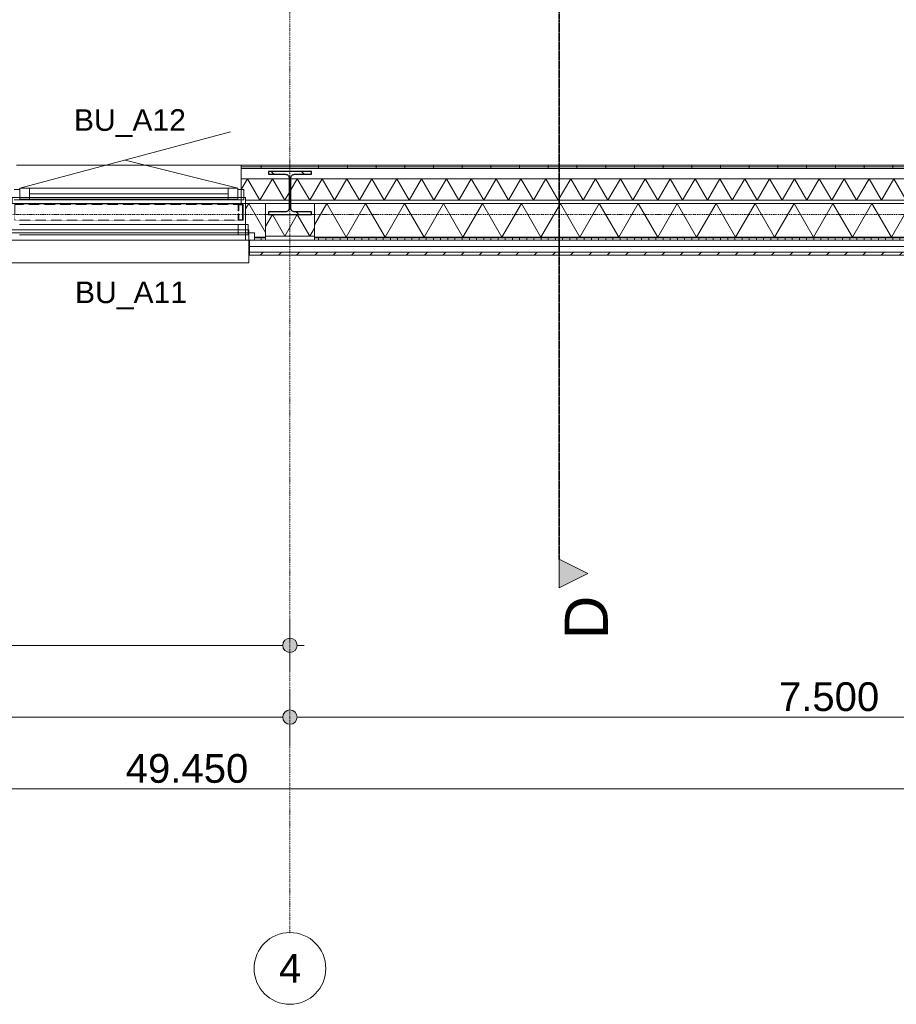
# Model space of a CAD drawing. Extents: x 0 to 92550, y 0 to 59400.
# Tile 57 of 94: x 33856 to 39964, y 6000 to 12858. Entities that reach past the tile are written whole.
import ezdxf
from ezdxf.xclip import XClip

# ---------------------------------------------------------------- set-up
doc = ezdxf.new("R2010")
doc.units = 0
doc.header["$MEASUREMENT"] = 0
doc.header["$XCLIPFRAME"] = 0
for name, pattern in [('Streep-punt fijn', [1251.000023, 626.000023, -312.5, 0, -312.5]), ('Streep-streepje', [1300, 1000, -100, 100, -100]), ('Streeplijn ultrafijn', [117.37, 78.119999, -39.250001])]:
    doc.linetypes.add(name, pattern=pattern)
for name, color, linetype in [('ZZ 21 Buitenwand spouwblad hsb', 7, 'Continuous'), ('ZZ 21 Buitenwand spouwisolatie', 7, 'Continuous'), ('ZZ 28 HDC staalconstructies', 7, 'Continuous'), ('ZZ 31 Waterslagen', 7, 'Continuous'), ('ZZ 31 Zonwering', 7, 'Continuous'), ('ZZ 34 Balustrades', 7, 'Continuous'), ('ZZ 41 Buitenwandafwerking gevelhout', 7, 'Continuous'), ('ZZ 42 Binnenwandafwerking voorzetwand', 7, 'Continuous'), ('ZZ A Stramien', 7, 'Continuous'), ('ZZ Maatvoering 1_ 50_100', 7, 'Continuous'), ('ZZ Markers doorsnede', 7, 'Continuous')]:
    doc.layers.add(name, color=color, linetype=linetype)
doc.styles.add('GENERATED_STYLE_2', font='arial.ttf')
pattern_1 = [(90, (5738.87, 6500), (-200, 0), [])]
pattern_2 = [(90, (5738.867, 6500), (-50, 0), [])]

# ---------------------------------------------------------------- blocks, each defined once
blk = doc.blocks.new('*X6')
at = {"layer": 'ZZ 42 Binnenwandafwerking voorzetwand', "color": 7, "linetype": 'Continuous', "lineweight": 5, "ltscale": 0.01}
for p, q in [((35399.9, 11674.4), (35443.5, 11750)), ((35530.1, 11600), (35443.5, 11750)), ((35530.1, 11600), (35616.7, 11750)), ((35703.3, 11600), (35616.7, 11750)), ((35703.3, 11600), (35789.9, 11750)), ((35876.6, 11600), (35789.9, 11750)), ((35876.6, 11600), (35963.2, 11750)), ((36049.8, 11600), (35963.2, 11750)), ((36049.8, 11600), (36136.4, 11750)), ((36223, 11600), (36136.4, 11750)), ((36223, 11600), (36309.6, 11750)), ((36396.2, 11600), (36309.6, 11750)), ((36396.2, 11600), (36482.8, 11750)), ((36569.4, 11600), (36482.8, 11750)), ((36569.4, 11600), (36656, 11750)), ((36742.6, 11600), (36656, 11750)), ((36742.6, 11600), (36829.2, 11750)), ((36915.8, 11600), (36829.2, 11750)), ((36915.8, 11600), (37002.4, 11750)), ((37089, 11600), (37002.4, 11750)), ((37089, 11600), (37175.6, 11750)), ((37262.2, 11600), (37175.6, 11750)), ((37262.2, 11600), (37348.8, 11750)), ((37435.4, 11600), (37348.8, 11750)), ((37435.4, 11600), (37522, 11750)), ((37608.6, 11600), (37522, 11750)), ((37608.6, 11600), (37695.2, 11750)), ((37781.8, 11600), (37695.2, 11750)), ((37781.8, 11600), (37868.4, 11750)), ((37955, 11600), (37868.4, 11750)), ((37955, 11600), (38041.6, 11750)), ((38128.2, 11600), (38041.6, 11750)), ((38128.2, 11600), (38214.8, 11750)), ((38301.4, 11600), (38214.8, 11750)), ((38301.4, 11600), (38388, 11750)), ((38474.6, 11600), (38388, 11750)), ((38474.6, 11600), (38561.2, 11750)), ((38647.8, 11600), (38561.2, 11750)), ((38647.8, 11600), (38734.4, 11750)), ((38821, 11600), (38734.4, 11750)), ((38821, 11600), (38907.6, 11750)), ((38994.2, 11600), (38907.6, 11750)), ((38994.2, 11600), (39080.8, 11750)), ((39167.4, 11600), (39080.8, 11750)), ((39167.4, 11600), (39254, 11750)), ((39340.7, 11600), (39254, 11750)), ((39340.7, 11600), (39427.3, 11750)), ((39513.9, 11600), (39427.3, 11750)), ((39513.9, 11600), (39600.5, 11750)), ((39687.1, 11600), (39600.5, 11750)), ((39687.1, 11600), (39773.7, 11750)), ((39860.3, 11600), (39773.7, 11750)), ((39860.3, 11600), (39946.9, 11750)), ((40033.5, 11600), (39946.9, 11750))]:
    blk.add_line(p, q, dxfattribs=at)
blk = doc.blocks.new('*X26')
at = {"layer": 'ZZ 21 Buitenwand spouwblad hsb', "color": 7, "linetype": 'Continuous', "lineweight": 5, "ltscale": 0.01}
for p, q in [((35908.9, 11429), (35994.9, 11578)), ((36130.6, 11343), (35994.9, 11578)), ((36130.6, 11343), (36266.3, 11578)), ((36401.9, 11343), (36266.3, 11578)), ((36401.9, 11343), (36537.6, 11578)), ((36673.3, 11343), (36537.6, 11578)), ((36673.3, 11343), (36809, 11578)), ((36944.6, 11343), (36809, 11578)), ((36944.6, 11343), (37080.3, 11578)), ((37216, 11343), (37080.3, 11578)), ((37216, 11343), (37351.7, 11578)), ((37487.4, 11343), (37351.7, 11578)), ((37487.4, 11343), (37623, 11578)), ((37758.7, 11343), (37623, 11578)), ((37758.7, 11343), (37894.4, 11578)), ((38030.1, 11343), (37894.4, 11578)), ((38030.1, 11343), (38165.7, 11578)), ((38301.4, 11343), (38165.7, 11578)), ((38301.4, 11343), (38437.1, 11578)), ((38572.8, 11343), (38437.1, 11578)), ((38572.8, 11343), (38708.5, 11578)), ((38844.1, 11343), (38708.5, 11578)), ((38844.1, 11343), (38979.8, 11578)), ((39115.5, 11343), (38979.8, 11578)), ((39115.5, 11343), (39251.2, 11578)), ((39386.8, 11343), (39251.2, 11578)), ((39386.8, 11343), (39522.5, 11578)), ((39658.2, 11343), (39522.5, 11578)), ((39658.2, 11343), (39793.9, 11578)), ((39929.5, 11343), (39793.9, 11578)), ((39929.5, 11343), (40065.2, 11578)), ((40200.9, 11343), (40065.2, 11578)), ((40200.9, 11343), (40336.6, 11578)), ((40472.3, 11343), (40336.6, 11578)), ((40472.3, 11343), (40607.9, 11578)), ((40743.6, 11343), (40607.9, 11578)), ((40743.6, 11343), (40879.3, 11578)), ((41015, 11343), (40879.3, 11578)), ((41015, 11343), (41150.6, 11578)), ((41286.3, 11343), (41150.6, 11578)), ((41286.3, 11343), (41422, 11578)), ((41557.7, 11343), (41422, 11578)), ((41557.7, 11343), (41693.4, 11578)), ((41829, 11343), (41693.4, 11578)), ((41829, 11343), (41964.7, 11578)), ((42100.4, 11343), (41964.7, 11578)), ((42100.4, 11343), (42236.1, 11578)), ((42371.7, 11343), (42236.1, 11578)), ((42371.7, 11343), (42507.4, 11578)), ((42643.1, 11343), (42507.4, 11578)), ((42643.1, 11343), (42778.8, 11578)), ((42914.5, 11343), (42778.8, 11578)), ((42914.5, 11343), (43050.1, 11578)), ((43068.9, 11545.5), (43050.1, 11578))]:
    blk.add_line(p, q, dxfattribs=at)
blk = doc.blocks.new('*X29')
at = {"layer": 'ZZ 21 Buitenwand spouwblad hsb', "color": 7, "linetype": 'Continuous', "lineweight": 5, "ltscale": 0.01}
for p in [(35429.9, 11539.3), (35568.9, 11375.9)]:
    blk.add_line(p, (35452.2, 11578), dxfattribs=at)
blk = doc.blocks.new('*X205')
at = {"layer": 'ZZ 21 Buitenwand spouwisolatie', "color": 7, "linetype": 'Continuous', "lineweight": 5, "ltscale": 0.01}
for p, q in [((35568.9, 11417.1), (35616.7, 11500)), ((35703.3, 11350), (35616.7, 11500)), ((35703.3, 11350), (35789.9, 11500)), ((35876.6, 11350), (35789.9, 11500)), ((35876.6, 11350), (35908.9, 11406))]:
    blk.add_line(p, q, dxfattribs=at)
blk = doc.blocks.new('Drawing_1_1', base_point=(5738.9, 6500))
at = {"layer": 'ZZ 21 Buitenwand spouwblad hsb', "linetype": 'Continuous', "lineweight": 0, "true_color": 0x7f7f7f}
for points in [[(35568.9, 11343), (35492.9, 11343), (35492.9, 11339), (35568.9, 11339)], [(35908.9, 11339), (43068.9, 11339), (43068.9, 11343), (35908.9, 11343)]]:
    blk.add_hatch(color=8, dxfattribs=at).paths.add_polyline_path(points)
at = {"layer": 'ZZ 21 Buitenwand spouwblad hsb', "linetype": 'Continuous', "lineweight": 0, "true_color": 0x000000}
h = blk.add_hatch(dxfattribs=at)
h.set_pattern_fill('325_Hout_plaatmateriaal__BC', color=18, style=0, pattern_type=2)
h.set_pattern_definition(pattern_2)
h.paths.add_polyline_path([(35492.9, 11321), (35568.9, 11321), (35568.9, 11339), (35492.9, 11339)])
h = blk.add_hatch(dxfattribs=at)
h.set_pattern_fill('325_Hout_plaatmateriaal__BC', color=18, style=0, pattern_type=2)
h.set_pattern_definition(pattern_2)
h.paths.add_polyline_path([(35908.9, 11321), (43068.9, 11321), (43068.9, 11339), (35908.9, 11339)])
at = {"layer": 'ZZ 28 HDC staalconstructies', "linetype": 'Continuous', "lineweight": 0, "true_color": 0x000000}
h = blk.add_hatch(dxfattribs=at)
h.set_pattern_fill('515_Staal_0001', color=18, style=0, pattern_type=2)
h.set_pattern_definition([(315, (35588.87, 11500), (159.1, 159.1), []), (315, (35535.83, 11446.97), (159.1, 159.1), [])])
h.paths.add_polyline_path([(35588.9, 11519), (35588.9, 11500), (35888.9, 11500), (35888.9, 11519), (35771.4, 11519, -0.414214), (35744.4, 11546), (35744.4, 11754, -0.414214), (35771.4, 11781), (35888.9, 11781), (35888.9, 11800), (35588.9, 11800), (35588.9, 11781), (35706.4, 11781, -0.414214), (35733.4, 11754), (35733.4, 11546, -0.414214), (35706.4, 11519)])
at = {"layer": 'ZZ 41 Buitenwandafwerking gevelhout', "linetype": 'Continuous', "lineweight": 0, "true_color": 0x000000}
h = blk.add_hatch(dxfattribs=at)
h.set_pattern_fill('310_Naaldhout__01__0001', color=18, style=0, pattern_type=2)
h.set_pattern_definition([(45, (5738.87, 6500), (-63.63961, 63.63961), [])])
h.paths.add_polyline_path([(35456.9, 11239), (35456.9, 11218), (50453.9, 11218), (50453.9, 11239)])
at = {"layer": 'ZZ 42 Binnenwandafwerking voorzetwand', "linetype": 'Continuous', "lineweight": 0, "true_color": 0x000000}
h = blk.add_hatch(dxfattribs=at)
h.set_pattern_fill('930_Lijnen_vert_200_0001', color=18, style=0, pattern_type=2)
h.set_pattern_definition(pattern_1)
h.paths.add_polyline_path([(35399.9, 11845), (35399.9, 11832.5), (50453.9, 11832.5), (50453.9, 11845)])
h = blk.add_hatch(dxfattribs=at)
h.set_pattern_fill('930_Lijnen_vert_200_0001', color=18, style=0, pattern_type=2)
h.set_pattern_definition(pattern_1)
h.paths.add_polyline_path([(35399.9, 11820), (50453.9, 11820), (50453.9, 11832.5), (35399.9, 11832.5)])
at = {"layer": 'ZZ Maatvoering 1_ 50_100', "linetype": 'Continuous', "lineweight": 0, "true_color": 0x000000}
for points in [[(35688.9, 8500), (35692.7, 8480.9), (35703.5, 8464.6), (35719.7, 8453.8), (35738.9, 8450), (35758, 8453.8), (35774.2, 8464.6), (35785.1, 8480.9), (35788.9, 8500), (35785.1, 8519.1), (35774.2, 8535.4), (35758, 8546.2), (35738.9, 8550), (35719.7, 8546.2), (35703.5, 8535.4), (35692.7, 8519.1)], [(35688.9, 8000), (35692.7, 7980.9), (35703.5, 7964.6), (35719.7, 7953.8), (35738.9, 7950), (35758, 7953.8), (35774.2, 7964.6), (35785.1, 7980.9), (35788.9, 8000), (35785.1, 8019.1), (35774.2, 8035.4), (35758, 8046.2), (35738.9, 8050), (35719.7, 8046.2), (35703.5, 8035.4), (35692.7, 8019.1)]]:
    blk.add_hatch(color=18, dxfattribs=at).paths.add_polyline_path(points)
at = {"layer": 'ZZ Markers doorsnede', "linetype": 'Continuous', "lineweight": 0, "true_color": 0x000000}
blk.add_hatch(color=18, dxfattribs=at).paths.add_polyline_path([(37613.9, 8900), (37813.9, 9000), (37613.9, 9100)])
at = {"layer": 'ZZ 21 Buitenwand spouwblad hsb', "color": 7, "linetype": 'Continuous', "lineweight": 9, "ltscale": 0.01}
for p, q in [((35429.9, 11374), (35429.9, 11578)), ((35429.9, 11343), (35429.9, 11578)), ((35492.9, 11374), (35429.9, 11374)), ((35429.9, 11339), (35429.9, 11343)), ((35429.9, 11321), (35429.9, 11339)), ((35492.9, 11321), (35492.9, 11374)), ((35492.9, 11343), (35568.9, 11343)), ((35492.9, 11339), (35568.9, 11339)), ((35908.9, 11343), (43068.9, 11343)), ((35908.9, 11339), (43068.9, 11339))]:
    blk.add_line(p, q, dxfattribs=at)
at = {"layer": 'ZZ 21 Buitenwand spouwblad hsb', "color": 255, "linetype": 'Continuous', "lineweight": 0, "ltscale": 0.01}
blk.add_line((35492.9, 11321), (33740.9, 11321), dxfattribs=at)
at = {"layer": 'ZZ 21 Buitenwand spouwblad hsb', "color": 7, "linetype": 'Continuous', "lineweight": 9, "ltscale": 0.01, "flags": 128}
for points in [[(35568.9, 11578), (35429.9, 11578)], [(35568.9, 11343), (35568.9, 11578)], [(43068.9, 11578), (35908.9, 11578)], [(35908.9, 11343), (35908.9, 11578)], [(35492.9, 11321), (35568.9, 11321)], [(35568.9, 11339), (35568.9, 11343)], [(35568.9, 11321), (35568.9, 11339)], [(35908.9, 11339), (35908.9, 11343)], [(35908.9, 11321), (35908.9, 11339)], [(35908.9, 11321), (43068.9, 11321)]]:
    blk.add_lwpolyline(points, dxfattribs=at)
blk.add_lwpolyline([(35492.9, 11321), (35492.9, 11374), (33740.9, 11374), (33740.9, 11321)], close=True, dxfattribs=at)
at = {"layer": 'ZZ 21 Buitenwand spouwisolatie', "color": 7, "linetype": 'Continuous', "lineweight": 9, "ltscale": 0.01, "flags": 128}
for points in [[(35908.9, 11500), (35568.9, 11500)], [(35568.9, 11500), (35568.9, 11350)], [(35908.9, 11350), (35908.9, 11500)], [(35568.9, 11350), (35908.9, 11350)]]:
    blk.add_lwpolyline(points, dxfattribs=at)
at = {"layer": 'ZZ 28 HDC staalconstructies', "color": 7, "linetype": 'Continuous', "lineweight": 25, "ltscale": 0.01, "flags": 128}
blk.add_lwpolyline([(35588.9, 11519), (35588.9, 11500), (35888.9, 11500), (35888.9, 11519), (35771.4, 11519, -0.414214), (35744.4, 11546), (35744.4, 11754, -0.414214), (35771.4, 11781), (35888.9, 11781), (35888.9, 11800), (35588.9, 11800), (35588.9, 11781), (35706.4, 11781, -0.414214), (35733.4, 11754), (35733.4, 11546, -0.414214), (35706.4, 11519)], format="xyb", close=True, dxfattribs=at)
at = {"layer": 'ZZ 31 Waterslagen', "color": 7, "linetype": 'Continuous', "lineweight": 9, "ltscale": 0.01}
for p, q in [((33781.9, 11394.5), (35451.9, 11394.5)), ((35451.9, 11164.5), (35451.9, 11394.5)), ((33781.9, 11164.5), (35451.9, 11164.5))]:
    blk.add_line(p, q, dxfattribs=at)
at = {"layer": 'ZZ 31 Zonwering', "color": 7, "linetype": 'Continuous', "lineweight": 9, "ltscale": 0.01}
for p, q in [((35378.9, 11526.5), (35378.9, 11571.5)), ((35378.9, 11571.5), (35412.4, 11571.5)), ((35381.9, 11526.5), (35378.9, 11526.5)), ((35409.4, 11568.5), (35381.9, 11568.5)), ((35381.9, 11568.5), (35381.9, 11526.5)), ((35409.4, 11464.5), (35409.4, 11568.5)), ((35412.4, 11571.5), (35412.4, 11461.5)), ((35378.9, 11461.5), (35378.9, 11506.5)), ((35378.9, 11506.5), (35381.9, 11506.5)), ((35412.4, 11461.5), (35378.9, 11461.5)), ((35381.9, 11506.5), (35381.9, 11464.5)), ((35381.9, 11464.5), (35409.4, 11464.5))]:
    blk.add_line(p, q, dxfattribs=at)
at = {"layer": 'ZZ 31 Zonwering', "color": 7, "linetype": 'Streeplijn ultrafijn', "lineweight": 5, "ltscale": 0.01, "flags": 128}
blk.add_lwpolyline([(35412.4, 11571.5), (35412.4, 11461.5), (33821.4, 11461.5), (33821.4, 11571.5)], close=True, dxfattribs=at)
at = {"layer": 'ZZ 41 Buitenwandafwerking gevelhout', "color": 7, "linetype": 'Continuous', "lineweight": 9, "ltscale": 0.01}
for p, q in [((33856.9, 11683), (35325.1, 12076.4)), ((35376.9, 11683), (34591, 11879.7)), ((33856.9, 11675), (33816.9, 11675)), ((33924.9, 11683), (33856.9, 11683)), ((33856.9, 11683), (33856.9, 11608)), ((33856.9, 11608), (33856.9, 11675)), ((35308.9, 11683), (33924.9, 11683)), ((33924.9, 11608), (33924.9, 11683)), ((35308.9, 11683), (33924.9, 11683)), ((35376.9, 11683), (35308.9, 11683)), ((35308.9, 11683), (35308.9, 11608)), ((35376.9, 11608), (35376.9, 11683)), ((35416.9, 11675), (35376.9, 11675)), ((35376.9, 11675), (35376.9, 11608)), ((35416.9, 11603), (35416.9, 11675)), ((33816.9, 11603), (33884.9, 11603)), ((33884.9, 11608), (33856.9, 11608)), ((33856.9, 11608), (33924.9, 11608)), ((33884.9, 11603), (33884.9, 11608)), ((33884.9, 11603), (35348.9, 11603)), ((35308.9, 11645.5), (33924.9, 11645.5)), ((33924.9, 11608), (35308.9, 11608)), ((35308.9, 11608), (35376.9, 11608)), ((35376.9, 11608), (35348.9, 11608)), ((35348.9, 11608), (35348.9, 11603)), ((35348.9, 11603), (35416.9, 11603)), ((35378.9, 11430), (33854.9, 11430)), ((35378.9, 11394), (33854.9, 11394)), ((35446.9, 11430), (35378.9, 11430)), ((35378.9, 11430), (35378.9, 11358)), ((35446.9, 11358), (35446.9, 11430)), ((33854.9, 11358), (35378.9, 11358)), ((35378.9, 11358), (35446.9, 11358)), ((35456.9, 11239), (50453.9, 11239)), ((35456.9, 11218), (35456.9, 11239)), ((35456.9, 11218), (35456.9, 11239))]:
    blk.add_line(p, q, dxfattribs=at)
at = {"layer": 'ZZ 41 Buitenwandafwerking gevelhout', "color": 7, "linetype": 'Continuous', "lineweight": 5, "ltscale": 0.01}
for p, q in [((35456.9, 11277), (35456.9, 11321)), ((35456.9, 11277), (35456.9, 11321)), ((35456.9, 11277), (50453.9, 11277)), ((35456.9, 11239), (35456.9, 11277)), ((35456.9, 11239), (35456.9, 11277))]:
    blk.add_line(p, q, dxfattribs=at)
at = {"layer": 'ZZ 41 Buitenwandafwerking gevelhout', "color": 7, "linetype": 'Continuous', "lineweight": 5, "ltscale": 0.01, "flags": 128}
blk.add_lwpolyline([(50453.9, 11321), (35456.9, 11321)], dxfattribs=at)
at = {"layer": 'ZZ 41 Buitenwandafwerking gevelhout', "color": 7, "linetype": 'Continuous', "lineweight": 9, "ltscale": 0.01, "flags": 128}
blk.add_lwpolyline([(35456.9, 11218), (50453.9, 11218)], dxfattribs=at)
at = {"layer": 'ZZ 42 Binnenwandafwerking voorzetwand', "color": 7, "linetype": 'Continuous', "lineweight": 5, "ltscale": 0.01}
for p, q in [((35399.9, 11845), (33833.9, 11845)), ((35399.9, 11750), (35399.9, 11820)), ((35399.9, 11750), (35399.9, 11820)), ((35399.9, 11578), (35399.9, 11600))]:
    blk.add_line(p, q, dxfattribs=at)
at = {"layer": 'ZZ 42 Binnenwandafwerking voorzetwand', "color": 7, "linetype": 'Continuous', "lineweight": 9, "ltscale": 0.01}
for p, q in [((35399.9, 11832.5), (35399.9, 11845)), ((35399.9, 11832.5), (35399.9, 11845)), ((50453.9, 11832.5), (35399.9, 11832.5)), ((35399.9, 11820), (35399.9, 11832.5)), ((35399.9, 11820), (35399.9, 11832.5)), ((50453.9, 11820), (35399.9, 11820)), ((50453.9, 11750), (35399.9, 11750)), ((35399.9, 11619.5), (35399.9, 11750)), ((35399.9, 11600), (35399.9, 11750)), ((35429.9, 11619.5), (35399.9, 11619.5)), ((35429.9, 11578), (35429.9, 11619.5)), ((35429.9, 11600), (50453.9, 11600))]:
    blk.add_line(p, q, dxfattribs=at)
at = {"layer": 'ZZ 42 Binnenwandafwerking voorzetwand', "color": 255, "linetype": 'Continuous', "lineweight": 0, "ltscale": 0.01}
blk.add_line((35429.9, 11578), (33803.9, 11578), dxfattribs=at)
at = {"layer": 'ZZ 42 Binnenwandafwerking voorzetwand', "color": 7, "linetype": 'Continuous', "lineweight": 9, "ltscale": 0.01, "flags": 128}
for points in [[(50453.9, 11845), (35399.9, 11845)], [(35429.9, 11578), (50453.9, 11578)]]:
    blk.add_lwpolyline(points, dxfattribs=at)
blk.add_lwpolyline([(35429.9, 11578), (35429.9, 11619.5), (33803.9, 11619.5), (33803.9, 11578)], close=True, dxfattribs=at)
at = {"layer": 'ZZ A Stramien', "color": 7, "linetype": 'Streep-punt fijn', "lineweight": 9, "ltscale": 0.01}
for p, q in [((35738.9, 6500), (35738.9, 52900)), ((8788.9, 11500), (61238.9, 11500))]:
    blk.add_line(p, q, dxfattribs=at)
at = {"layer": 'ZZ A Stramien', "color": 7, "linetype": 'Continuous', "lineweight": 9, "ltscale": 0.01}
blk.add_circle((35738.9, 6250), 250, dxfattribs=at)
at = {"layer": 'ZZ A Stramien', "color": 7, "linetype": 'Streep-punt fijn', "lineweight": 9, "ltscale": 0.01}
blk.add_point((35738.9, 6500), dxfattribs=at)
blk.add_point((35738.9, 6500), dxfattribs=at)
blk.add_point((35738.9, 6500), dxfattribs=at)
at = {"layer": 'ZZ Maatvoering 1_ 50_100', "color": 7, "linetype": 'Continuous', "lineweight": 5, "ltscale": 0.01}
for p, q in [((35738.9, 8550), (35738.9, 8687.5)), ((28441.8, 8500), (35688.9, 8500)), ((35738.9, 8312.5), (35738.9, 8450)), ((35788.9, 8500), (35838.9, 8500)), ((35738.9, 8050), (35738.9, 8187.5)), ((28288.9, 8000), (35688.9, 8000)), ((35788.9, 8000), (43188.9, 8000)), ((35738.9, 7812.5), (35738.9, 7950)), ((10338.9, 7500), (59688.9, 7500))]:
    blk.add_line(p, q, dxfattribs=at)
for centre in [(35738.9, 8500), (35738.9, 8000)]:
    blk.add_circle(centre, 50, dxfattribs=at)
at = {"layer": 'ZZ Markers doorsnede', "color": 7, "linetype": 'Streep-streepje', "lineweight": 35, "ltscale": 0.01}
blk.add_line((37613.9, 50300), (37613.9, 9100), dxfattribs=at)
at = {"layer": 'ZZ Markers doorsnede', "color": 7, "linetype": 'Continuous', "lineweight": 5, "ltscale": 0.01, "flags": 128}
blk.add_lwpolyline([(37613.9, 8900), (37613.9, 9100), (37813.9, 9000)], close=True, dxfattribs=at)
at = {"layer": 'ZZ 34 Balustrades', "color": 7, "linetype": 'Continuous', "lineweight": 25, "ltscale": 0.01}
for name in ['*X6', '*X29', '*X26', '*X205']:
    blk.add_blockref(name, (0, 0), dxfattribs=at)
at = {"layer": 'ZZ 41 Buitenwandafwerking gevelhout', "color": 7, "linetype": 'Continuous', "lineweight": 5, "char_height": 150, "attachment_point": 1, "style": 'GENERATED_STYLE_2'}
for s, insert in [('\\A1;{\\pql;\\fArial|b0|i0|c0|p0;\\W1.000000;BU_A12}', (34233.8, 12233.7)), ('\\A1;{\\pql;\\fArial|b0|i0|c0|p0;\\W1.000000;BU_A11}', (34241.4, 11033.7))]:
    blk.add_mtext(s, dxfattribs=dict(at, insert=insert))
at = {"layer": 'ZZ A Stramien', "color": 7, "linetype": 'Continuous', "lineweight": 5, "insert": (35662.6, 6350), "char_height": 200, "attachment_point": 1, "style": 'GENERATED_STYLE_2'}
blk.add_mtext('\\A1;{\\pql;\\pt0;\\fArial|b0|i0|c0|p0;\\W1.000000;4}', dxfattribs=at)
at = {"layer": 'ZZ Maatvoering 1_ 50_100', "color": 7, "linetype": 'Continuous', "lineweight": 5, "char_height": 200, "attachment_point": 7, "style": 'GENERATED_STYLE_2'}
for s, insert, width in [('\\A1;{\\pql;\\fArial|b0|i0|c0|p0;\\W1.000000;7.500}', (39145.7, 8040), 686.384), ('\\A1;{\\pql;\\fArial|b0|i0|c0|p0;\\W1.000000;49.450}', (34594.4, 7540), 838.93)]:
    blk.add_mtext(s, dxfattribs=dict(at, insert=insert, width=width))
at = {"layer": 'ZZ Markers doorsnede', "color": 7, "linetype": 'Continuous', "lineweight": 5, "insert": (37953.9, 8542.9), "char_height": 300, "attachment_point": 7, "rotation": 90, "style": 'GENERATED_STYLE_2'}
blk.add_mtext('\\A1;{\\pql;\\pt0;\\fArial|b0|i0|c0|p0;\\W1.000000;D}', dxfattribs=at)

msp = doc.modelspace()

# ---------------------------------------------------------------- block references
at = {"color": 7, "linetype": 'Continuous', "lineweight": 25, "ltscale": 0.01}
ref = msp.add_blockref('Drawing_1_1', (5738.9, 6500), dxfattribs=at)
XClip(ref).set_block_clipping_path([(1000, 1000), (74950, 58400)])

doc.saveas('drawing.dxf')
